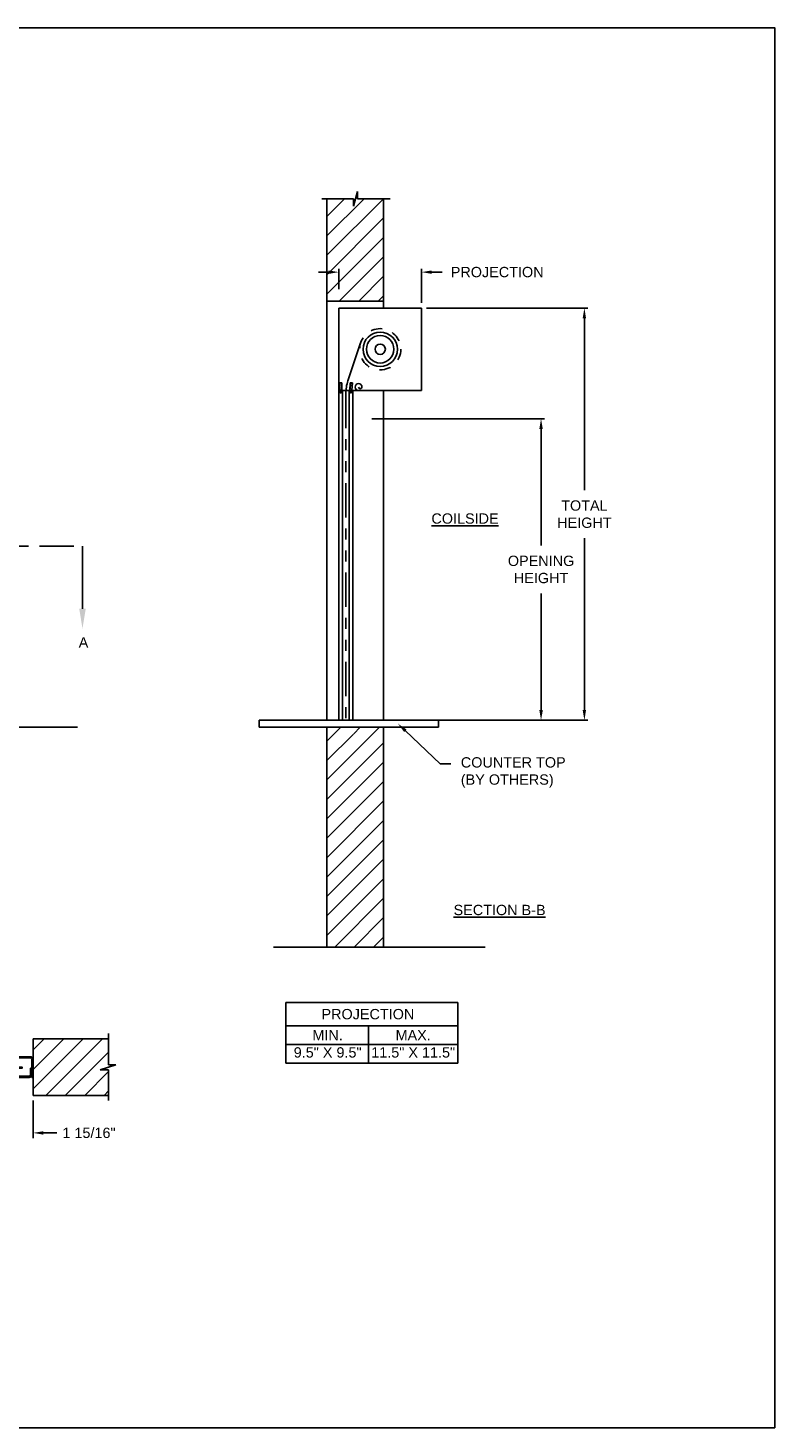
# Model space of a CAD drawing. Header units: inches. Extents: x 169.6 to 213.7, y 214.8 to 266.5.
# Tile 11 of 28: x 182.3 to 189.1, y 214.8 to 227.5. Entities that reach past the tile are written whole.
import ezdxf
from ezdxf import colors
from ezdxf.entities.mleader import LeaderData, LeaderLine
from ezdxf.math import Vec2, Vec3

# ---------------------------------------------------------------- set-up
doc = ezdxf.new("R2010")
doc.units = ezdxf.units.IN
doc.header["$LTSCALE"] = 0.25
doc.header["$MEASUREMENT"] = 0
for name, pattern in [('CENTER', [2, 1.25, -0.25, 0.25, -0.25]), ('HIDDEN', [0.375, 0.25, -0.125]), ('PHANTOM', [2.5, 1.25, -0.25, 0.25, -0.25, 0.25, -0.25])]:
    doc.linetypes.add(name, pattern=pattern)
for name, color, linetype in [('ANNOTATIONS', 1, 'Continuous'), ('RMX OPERATOR LH', 7, 'Continuous'), ('SECTION CUTS', 6, 'CENTER')]:
    doc.layers.add(name, color=color, linetype=linetype)
doc.styles.add('ARIAL', font='arial.ttf', dxfattribs={"height": 0.09375})
doc.styles.get("Standard").update_dxf_attribs({"font": 'romans.shx'})
doc.dimstyles.new('STANDARD$0', dxfattribs={"dimtxt": 0.09375, "dimasz": 0.09375, "dimexe": 0.03125, "dimexo": 0.046875, "dimgap": 0.09, "dimtad": 0, "dimtih": 1, "dimtoh": 1, "dimdec": 4, "dimzin": 0, "dimdsep": 46, "dimtxsty": 'ARIAL', "dimcen": 0.09, "dimadec": 0, "dimazin": 0, "dimtfac": 1, "dimtdec": 4, "dimtofl": 0, "dimtmove": 0, "dimatfit": 1, "dimfxl": 1, "dimtolj": 1, "dimtzin": 0, "dimarcsym": 0})
pattern_1 = [(45, (-18.47276, -36.54417), (-0.088388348, 0.088388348), [])]

# ---------------------------------------------------------------- blocks, each defined once
blk = doc.blocks.new('*D33')
at = {"layer": 'ANNOTATIONS', "color": 0, "lineweight": -2, "transparency": 16777216}
for p, q in [((182.131, 217.901), (182.131, 217.396)), ((182.313, 217.737), (182.313, 217.396)), ((182.037, 217.443), (181.944, 217.443)), ((182.407, 217.443), (182.528, 217.443))]:
    blk.add_line(p, q, dxfattribs=at)
at = {"layer": 'ANNOTATIONS', "color": 0, "transparency": 16777216}
for points in [[(182.037, 217.458), (182.037, 217.427), (182.131, 217.443)], [(182.407, 217.458), (182.407, 217.427), (182.313, 217.443)]]:
    blk.add_solid(points, dxfattribs=at)
at = {"layer": 'defpoints', "color": 0, "transparency": 16777216}
for p in [(182.131, 217.948), (182.313, 217.784), (182.313, 217.443)]:
    blk.add_point(p, dxfattribs=at)
at = {"layer": 'ANNOTATIONS', "color": 0, "transparency": 16777216, "insert": (182.822, 217.443), "char_height": 0.09375, "attachment_point": 5, "style": 'ARIAL'}
blk.add_mtext('\\A1;1 15/16"', dxfattribs=at)
blk = doc.blocks.new('*D34')
at = {"layer": 'ANNOTATIONS', "color": 0, "lineweight": -2, "transparency": 16777216}
for p, q in [((185.094, 225.119), (185.094, 225.304)), ((185.844, 224.993), (185.844, 225.304)), ((185.001, 225.273), (184.907, 225.273)), ((185.938, 225.273), (186.032, 225.273))]:
    blk.add_line(p, q, dxfattribs=at)
at = {"layer": 'ANNOTATIONS', "color": 0, "transparency": 16777216}
for points in [[(185.001, 225.288), (185.001, 225.257), (185.094, 225.273)], [(185.938, 225.288), (185.938, 225.257), (185.844, 225.273)]]:
    blk.add_solid(points, dxfattribs=at)
at = {"layer": 'defpoints', "color": 0, "transparency": 16777216}
for p in [(185.844, 225.273), (185.094, 225.072), (185.844, 224.946)]:
    blk.add_point(p, dxfattribs=at)
at = {"layer": 'ANNOTATIONS', "color": 0, "transparency": 16777216, "insert": (186.533, 225.273), "char_height": 0.09375, "attachment_point": 5, "style": 'ARIAL'}
blk.add_mtext('\\A1;PROJECTION', dxfattribs=at)
blk = doc.blocks.new('*D35')
at = {"layer": 'ANNOTATIONS', "color": 0, "lineweight": -2, "transparency": 16777216}
for p, q in [((185.392, 223.939), (186.963, 223.939)), ((186.932, 223.845), (186.932, 222.785)), ((186.932, 221.29), (186.932, 222.35)), ((185.392, 221.196), (186.963, 221.196))]:
    blk.add_line(p, q, dxfattribs=at)
at = {"layer": 'ANNOTATIONS', "color": 0, "transparency": 16777216}
for points in [[(186.916, 223.845), (186.948, 223.845), (186.932, 223.939)], [(186.916, 221.29), (186.948, 221.29), (186.932, 221.196)]]:
    blk.add_solid(points, dxfattribs=at)
at = {"layer": 'defpoints', "color": 0, "transparency": 16777216}
for p in [(185.345, 223.939), (185.345, 221.196), (186.932, 221.196)]:
    blk.add_point(p, dxfattribs=at)
at = {"layer": 'ANNOTATIONS', "color": 0, "transparency": 16777216, "insert": (186.932, 222.568), "char_height": 0.09375, "attachment_point": 5, "style": 'ARIAL'}
blk.add_mtext('\\A1;OPENING \\PHEIGHT', dxfattribs=at)
blk = doc.blocks.new('*D36')
at = {"layer": 'ANNOTATIONS', "color": 0, "lineweight": -2, "transparency": 16777216}
for p, q in [((185.891, 224.946), (187.357, 224.946)), ((187.326, 224.853), (187.326, 223.289)), ((187.326, 221.29), (187.326, 222.854)), ((185.891, 221.196), (187.357, 221.196))]:
    blk.add_line(p, q, dxfattribs=at)
at = {"layer": 'ANNOTATIONS', "color": 0, "transparency": 16777216}
for points in [[(187.31, 224.853), (187.341, 224.853), (187.326, 224.946)], [(187.31, 221.29), (187.341, 221.29), (187.326, 221.196)]]:
    blk.add_solid(points, dxfattribs=at)
at = {"layer": 'defpoints', "color": 0, "transparency": 16777216}
for p in [(185.844, 224.946), (185.844, 221.196), (187.326, 221.196)]:
    blk.add_point(p, dxfattribs=at)
at = {"layer": 'ANNOTATIONS', "color": 0, "transparency": 16777216, "insert": (187.326, 223.071), "char_height": 0.0938, "attachment_point": 5, "style": 'ARIAL'}
blk.add_mtext('\\A1;TOTAL \\PHEIGHT', dxfattribs=at)

msp = doc.modelspace()

# ---------------------------------------------------------------- hatches: boundary and pattern name
at = {"layer": 'RMX OPERATOR LH', "linetype": 'Continuous'}
h = msp.add_hatch(dxfattribs=at)
h.set_pattern_fill('ANSI31', color=256, style=0)
h.set_pattern_definition(pattern_1)
h.paths.add_polyline_path([(185.50057, 225.94083), (185.26407, 225.94083), (185.26407, 226.00549), (185.22566, 225.87213), (185.22566, 225.94083), (184.98494, 225.94083), (184.98494, 225.00881), (185.50057, 225.00881)])
h = msp.add_hatch(dxfattribs=at)
h.set_pattern_fill('ANSI31', color=256, style=0)
h.set_pattern_definition(pattern_1)
h.paths.add_polyline_path([(185.50057, 221.13231), (185.26407, 221.13231), (185.26407, 221.19696), (185.22566, 221.06361), (185.22566, 221.13231), (184.98494, 221.13231), (184.98494, 219.13059), (185.50057, 219.13059)])
at = {"layer": 'RMX OPERATOR LH'}
h = msp.add_hatch(dxfattribs=at)
h.set_pattern_fill('ANSI31', color=256, style=0)
h.set_pattern_definition([(45, (-18.47276, -37.21185), (-0.08838835, 0.08838835), [])])
h.paths.add_polyline_path([(183.06448, 218.06259), (183.00038, 218.06259), (183.00038, 218.29979), (182.31288, 218.29979), (182.31288, 217.78417), (182.33105, 217.78417), (183.00038, 217.78417), (183.00038, 218.01569), (182.92241, 218.01569)])

# ---------------------------------------------------------------- linework, layer by layer
at = {"layer": 'ANNOTATIONS'}
for p, q in [((184.61146, 218.62967), (184.61146, 218.0783)), ((184.61146, 218.62967), (186.17657, 218.62967)), ((186.17657, 218.62967), (186.17657, 218.0783)), ((184.61146, 218.4182), (186.17657, 218.4182)), ((185.36183, 218.4182), (185.36183, 218.0783)), ((184.61146, 218.24825), (186.17657, 218.24825)), ((184.61146, 218.0783), (186.17657, 218.0783))]:
    msp.add_line(p, q, dxfattribs=at)
at = {"layer": 'defpoints'}
msp.add_lwpolyline([(189.05875, 214.75854), (169.58887, 214.75854), (169.58887, 227.49365), (189.05875, 227.49365)], close=True, dxfattribs=at)
at = {"layer": 'RMX OPERATOR LH', "linetype": 'Continuous'}
for p, q in [((184.93855, 225.94083), (185.22566, 225.94083)), ((184.98494, 225.94083), (184.98494, 221.19631)), ((185.22566, 225.87213), (185.26407, 226.00549)), ((185.22566, 225.94083), (185.22566, 225.87213)), ((185.26407, 226.00549), (185.26407, 225.94083)), ((185.26407, 225.94083), (185.55926, 225.94083)), ((185.50057, 224.94631), (185.50057, 225.94083)), ((184.98494, 225.00881), (185.50057, 225.00881)), ((185.09432, 224.94631), (185.84432, 224.94631)), ((185.09432, 224.94631), (185.09432, 224.19631)), ((185.84432, 224.94631), (185.84432, 224.19631)), ((185.17613, 224.28539), (185.29148, 224.63071)), ((185.19437, 224.2007), (185.20096, 224.26582)), ((185.19437, 224.2007), (185.19566, 224.26544)), ((185.19566, 224.26544), (185.20096, 224.26582)), ((185.21858, 224.26488), (185.20096, 224.26582)), ((185.09432, 224.19631), (185.12557, 224.19631)), ((185.09432, 221.19631), (185.09432, 224.19631)), ((185.10165, 224.19975), (185.09856, 224.26514)), ((185.09856, 224.26514), (185.1162, 224.26514)), ((185.10165, 224.19631), (185.10165, 224.19975)), ((185.10165, 224.19975), (185.11929, 224.19975)), ((185.11929, 224.19975), (185.1162, 224.26514)), ((185.12147, 224.26447), (185.1162, 224.26514)), ((185.11929, 224.19975), (185.12147, 224.26447)), ((185.11929, 224.19631), (185.11929, 224.19975)), ((185.12557, 221.19631), (185.12557, 224.19631)), ((185.12557, 224.19631), (185.18807, 224.19631)), ((185.18807, 221.19631), (185.18807, 224.19631)), ((185.18807, 224.19631), (185.21932, 224.19631)), ((185.19437, 224.2007), (185.19434, 224.19975)), ((185.21199, 224.19975), (185.19434, 224.19975)), ((185.19434, 224.19631), (185.19434, 224.19975)), ((185.20369, 224.19631), (185.84432, 224.19631)), ((185.21199, 224.19975), (185.21858, 224.26488)), ((185.21199, 224.19631), (185.21199, 224.19975)), ((185.21932, 224.19631), (185.21932, 221.19631)), ((185.50057, 221.19631), (185.50057, 224.19631)), ((184.36934, 221.19631), (186.00057, 221.19631)), ((184.36934, 221.19631), (184.36934, 221.13231)), ((184.36934, 221.13231), (186.00057, 221.13231)), ((184.98494, 221.13231), (184.98494, 219.13095)), ((185.50057, 219.13095), (185.50057, 221.13231)), ((186.00057, 221.19631), (186.00057, 221.13231)), ((184.4992, 219.13095), (186.42292, 219.13095)), ((183.00038, 218.06259), (183.00038, 218.34667)), ((182.92241, 218.01569), (183.06448, 218.06259)), ((183.06448, 218.06259), (183.00038, 218.06259)), ((182.29038, 218.01865), (182.30163, 218.00839)), ((182.29038, 217.97177), (182.30163, 217.98202)), ((182.31288, 218.00839), (182.30163, 218.00839)), ((182.31288, 217.98202), (182.30163, 217.98202)), ((183.00038, 218.01569), (182.92241, 218.01569)), ((183.00038, 217.73729), (183.00038, 218.01569))]:
    msp.add_line(p, q, dxfattribs=at)
at = {"layer": 'RMX OPERATOR LH', "linetype": 'PHANTOM'}
msp.add_line((185.15682, 224.16658), (185.15682, 221.19631), dxfattribs=at)
at = {"layer": 'RMX OPERATOR LH'}
for p, q in [((176.16059, 221.13231), (182.71883, 221.13231)), ((182.31288, 217.78417), (182.31288, 218.29979)), ((183.00038, 218.29979), (182.31288, 218.29979)), ((183.00038, 217.78417), (182.31288, 217.78417))]:
    msp.add_line(p, q, dxfattribs=at)
for points in [[(182.30163, 217.94833), (182.30163, 218.11286, 0.41421356), (182.28991, 218.12458), (182.15421, 218.12458, 0.41421356), (182.14249, 218.11286), (182.14249, 218.05333, 0.41421356), (182.15421, 218.04161), (182.21327, 218.04161), (182.21327, 218.03036), (182.15421, 218.03036, -0.41421356), (182.13124, 218.05333), (182.13124, 218.11286, -0.41421356), (182.15421, 218.13583), (182.28991, 218.13583, -0.41421356), (182.31288, 218.11286), (182.31288, 217.94833)], [(182.13124, 217.94833), (182.27866, 217.94833, 0.41421356), (182.30163, 217.9713), (182.30163, 218.03036), (182.29038, 218.03036), (182.29038, 217.9713, -0.41421356), (182.27866, 217.95958), (182.13124, 217.95958)]]:
    msp.add_lwpolyline(points, format="xyb", close=True, dxfattribs=at)
at = {"layer": 'RMX OPERATOR LH', "linetype": 'HIDDEN'}
msp.add_circle((185.46932, 224.57131), 0.1875, dxfattribs=at)
at = {"layer": 'RMX OPERATOR LH', "linetype": 'Continuous'}
for centre, radius in [((185.46932, 224.57131), 0.15625), ((185.46932, 224.57131), 0.125), ((185.46932, 224.57131), 0.04685), ((185.11025, 224.18033), 0.00687), ((185.20339, 224.18033), 0.00687)]:
    msp.add_circle(centre, radius, dxfattribs=at)
for centre, radius, start, end in [((185.53182, 224.16658), 0.375, 161.529967, 180), ((185.27248, 224.22756), 0.03125, 0, 180), ((185.27248, 224.22756), 0.03125, 180, 270), ((185.2881, 224.22756), 0.01562, 180, 0)]:
    msp.add_arc(centre, radius, start, end, dxfattribs=at)
at = {"layer": 'SECTION CUTS'}
msp.add_line((176.24681, 222.78003), (182.76276, 222.78003), dxfattribs=at)

# ---------------------------------------------------------------- texts
at = {"layer": 'ANNOTATIONS', "char_height": 0.09375, "width": 1.3823677, "attachment_point": 2, "style": 'ARIAL'}
for s, insert in [('{\\LCOILSIDE}', (186.24071, 223.07838)), ('{\\LSECTION B-B}', (186.55482, 219.51762))]:
    msp.add_mtext(s, dxfattribs=dict(at, insert=insert))
at = {"layer": 'ANNOTATIONS', "char_height": 0.09375, "attachment_point": 2, "style": 'ARIAL'}
for s, width, insert in [('PROJECTION ', 1.7594917, (185.35766, 218.57024)), ('MIN.\\P9.5" X 9.5" ', 0.6711642, (184.99164, 218.37825)), ('MAX.\\P11.5" X 11.5"', 0.7869326, (185.76929, 218.37825))]:
    msp.add_mtext_dynamic_manual_height_columns(s, width=width, gutter_width=1.36268, heights=[0], dxfattribs=dict(at, insert=insert))
at = {"layer": 'SECTION CUTS', "style": 'ARIAL'}
msp.add_text('A', height=0.09375, dxfattribs=at).set_placement((182.72828, 221.85759))

# ---------------------------------------------------------------- dimensions: what is measured, and where the dimension line sits
at = {"layer": 'ANNOTATIONS'}
dim = msp.add_linear_dim(base=(185.84432, 225.27285), p1=(185.09432, 225.07212), p2=(185.84432, 224.94631), text='PROJECTION', dimstyle='STANDARD$0', dxfattribs=at)
dim.commit()
dim.dimension.update_dxf_attribs({"geometry": '*D34', "text_midpoint": (186.53343, 225.27285), "dimtype": 160})
for base, p1, p2, text, picture, middle in [((187.32564, 221.19631), (185.84432, 224.94631), (185.84432, 221.19631), 'TOTAL \\PHEIGHT', '*D36', (187.32564, 223.07131)), ((186.93189, 221.19631), (185.34463, 223.93911), (185.34463, 221.19631), 'OPENING \\PHEIGHT', '*D35', (186.93189, 222.56771))]:
    dim = msp.add_linear_dim(base=base, p1=p1, p2=p2, angle=90, text=text, dimstyle='STANDARD$0', dxfattribs=at)
    dim.commit()
    dim.dimension.update_dxf_attribs({"geometry": picture, "text_midpoint": middle})
dim = msp.add_linear_dim(base=(182.31288, 217.44267), p1=(182.13124, 217.94823), p2=(182.31288, 217.78417), text='1 15/16"', dimstyle='STANDARD$0', override={"dimexe": 0.046875, "dimgap": 0.0625, "dimlunit": 4, "dimcen": 0.089844, "dimatfit": 0, "dimfxl": 0.18, "dimfrac": 2}, dxfattribs=at)
dim.commit()
dim.dimension.update_dxf_attribs({"geometry": '*D33', "text_midpoint": (182.82191, 217.44267), "dimtype": 160})

# ---------------------------------------------------------------- leaders
ml = msp.add_multileader_mtext('Standard', dxfattribs=at)
ml.set_content('COUNTER TOP\\P(BY OTHERS)', color=256, style='ARIAL')
ml.set_leader_properties()
ml.build(insert=Vec2(0, 0))
ml.multileader.update_dxf_attribs({"dogleg_length": 0.36, "arrow_head_size": 0.09375})
ctx = ml.context
ctx.base_point, ctx.char_height, ctx.arrow_head_size, ctx.landing_gap_size, ctx.plane_origin = Vec3(186.11246, 220.79963), 0.09375, 0.09375, 0.09, Vec3(185.32742, 220.3664)
notes = []
notes.append((ctx, [(0, (1, 1, 0), (186.0145, 220.79963), (1, 0), 0.09796, [(0, [(185.63033, 221.16569)], 0, [])])]))
ctx.mtext.insert, ctx.mtext.flow_direction = Vec3(186.20246, 220.86028), 5
at = {"layer": 'SECTION CUTS'}
ml = msp.add_multileader_mtext('Standard', dxfattribs=at)
ml.set_content('', color=256)
ml.set_leader_properties()
ml.build(insert=Vec2(0, 0))
ml.multileader.update_dxf_attribs({"dogleg_length": 0, "arrow_head_size": 0.18})
ctx = ml.context
ctx.base_point, ctx.char_height, ctx.arrow_head_size, ctx.landing_gap_size, ctx.plane_origin = Vec3(182.76276, 222.78003), 0.18, 0.18, 0, Vec3(182.76276, 222.03051)
notes.append((ctx, [(0, (1, 1, 0), (182.76276, 222.78003), (1, 0), 0, [(0, [(182.76276, 222.03051)], 0, [])])]))
ctx.mtext.insert, ctx.mtext.flow_direction = Vec3(182.76276, 222.87003), 5
for ctx, leaders in notes:
    for number, flags, end, landing, length, lines in leaders:
        leader = LeaderData()
        leader.index, (leader.has_last_leader_line, leader.has_dogleg_vector, leader.attachment_direction) = number, flags
        leader.last_leader_point, leader.dogleg_vector, leader.dogleg_length = Vec3(end), Vec3(landing), length
        for number, points, colour, breaks in lines:
            line = LeaderLine()
            line.index, line.vertices, line.color, line.breaks = number, Vec3.list(points), colors.encode_raw_color(colour), breaks
            leader.lines.append(line)
        ctx.leaders.append(leader)

doc.saveas('drawing.dxf')
